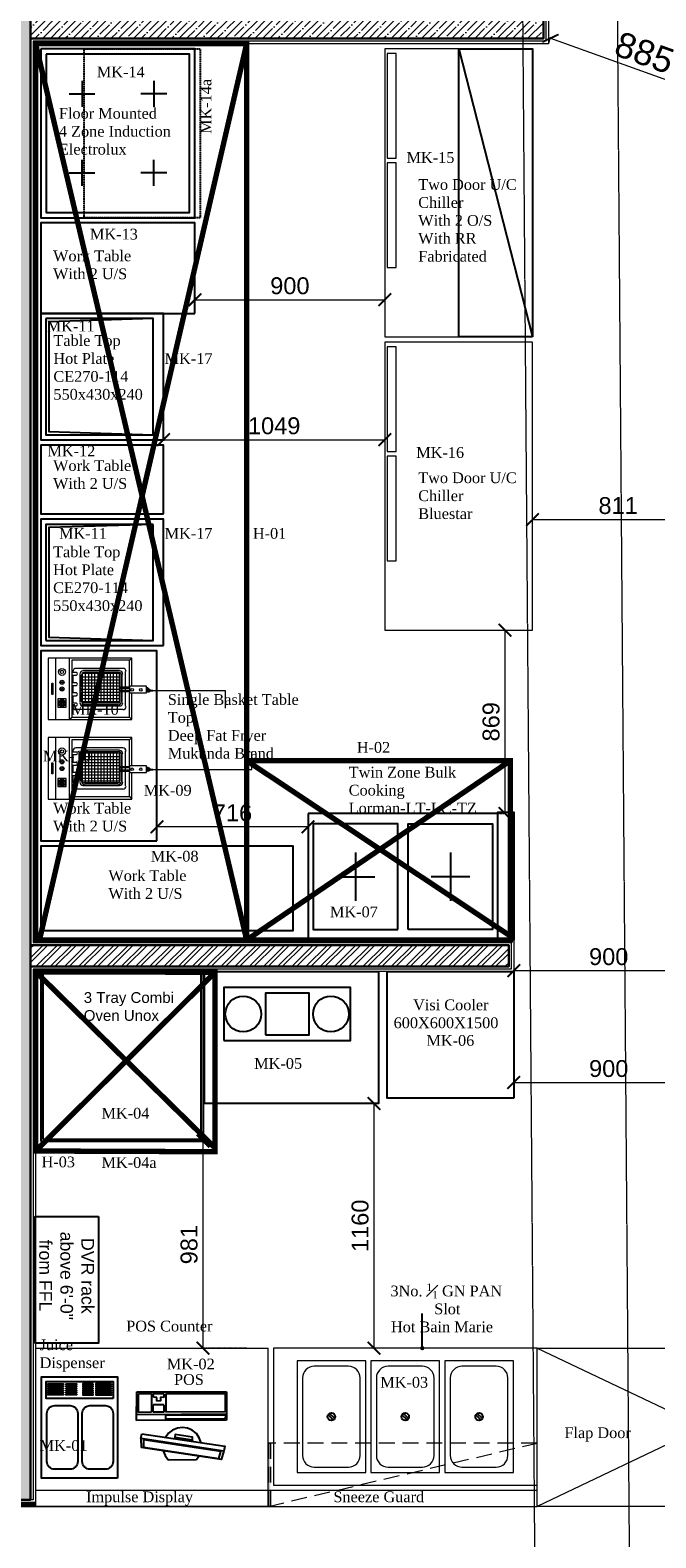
# Model space of a CAD drawing. Header units: millimetres. Extents: x 508219 to 745096, y 311341 to 352167.
# Tile 11 of 46: x 521477 to 524442, y 339304 to 346451. Entities that reach past the tile are written whole.
import ezdxf

# ---------------------------------------------------------------- set-up
doc = ezdxf.new("R2010")
doc.units = ezdxf.units.MM
doc.header["$PDMODE"] = 34
for name, pattern in [('( Hidden )', [0.375, 0.25, -0.125]), ('ACAD_ISO02W100', [15, 12, -3]), ('DASHED', [0.75, 0.5, -0.25]), ('DASHED2', [0.375, 0.25, -0.125])]:
    doc.linetypes.add(name, pattern=pattern)
doc.layers.get('0').update_dxf_attribs({"color": 252})
for name, color, linetype, lineweight in [('02_EQUIPMENT', 124, 'Continuous', 0), ('02_EQUIPMENT-TEXT', 7, 'Continuous', 0), ('A-Dimension', 42, 'Continuous', 9), ('A-WALL', 12, 'Continuous', 30), ('A-Wall Hatch', 8, 'Continuous', 5), ('A-WORK-COUNTER', 180, 'Continuous', 5), ('CKD Dimensions', 30, 'Continuous', 0), ('CKD Equipments', 5, 'Continuous', 0), ('Equipment Name', 7, 'Continuous', 0), ('PLASTER', 252, 'Continuous', 9), ('TILE', 44, 'Continuous', 0)]:
    doc.layers.add(name, color=color, linetype=linetype, lineweight=lineweight)
doc.layers.add('Beam', color=7, linetype='ACAD_ISO02W100', lineweight=13, true_color=0x3f7f00)
doc.layers.add('EQUIPMENT', color=103, linetype='Continuous')
doc.layers.add('NON VEG HOOD', color=1, linetype='Continuous', true_color=0xff0000)
doc.styles.add('Arial', font='arial.ttf', dxfattribs={"height": 250})
doc.styles.add('CKD_Dimension Text', font='BOOKOSI.TTF')
doc.styles.add('PDF Arial', font='arial.ttf')
doc.styles.get("Standard").update_dxf_attribs({"font": 'arial.ttf'})
doc.styles.add('style12', font='BOOKOSI.TTF')
doc.dimstyles.new('DIM-60', dxfattribs={"dimtxt": 120, "dimasz": 60, "dimexe": 5, "dimexo": 0, "dimgap": 25, "dimtad": 1, "dimdec": 0, "dimzin": 0, "dimdsep": 46, "dimtxsty": 'Standard', "dimblk": 'ARCHTICK', "dimcen": 0.09, "dimclrd": 256, "dimclre": 252, "dimclrt": 256, "dimadec": 0, "dimazin": 0, "dimtfac": 1, "dimtdec": 0, "dimtofl": 0, "dimtmove": 0, "dimatfit": 3, "dimfxl": 0, "dimtolj": 1, "dimtzin": 0, "dimlwd": -1, "dimlwe": 0, "dimarcsym": 0})
doc.dimstyles.new('TFS-Dim', dxfattribs={"dimtxt": 50, "dimasz": 20, "dimexe": 25, "dimexo": 25, "dimgap": 5, "dimtad": 0, "dimdec": 0, "dimzin": 0, "dimdsep": 46, "dimtxsty": 'Standard', "dimcen": 0.09, "dimclrd": 8, "dimclre": 8, "dimadec": 0, "dimazin": 0, "dimtfac": 1, "dimtdec": 0, "dimtofl": 0, "dimtmove": 0, "dimatfit": 3, "dimldrblk": 'DOT', "dimfxl": 0, "dimtolj": 1, "dimtzin": 0, "dimlwd": -1, "dimlwe": -1, "dimarcsym": 0})

# ---------------------------------------------------------------- blocks, each defined once
blk = doc.blocks.new('A$C0B316622')
for points in [[(0, 387.6), (0.2, 234.6)], [(483, 387.6), (0, 387.6)], [(6.4, 379.2), (7.1, 279.4)], [(326.1, 376.7), (6.4, 379.2)], [(326.1, 376.7), (326.6, 277.4)], [(393.7, 377.8), (336.6, 377)], [(336.6, 377), (337.7, 357.3)], [(337.7, 357.3), (355.5, 357.9)], [(355.5, 357.9), (355, 338.3), (374.8, 337.4)], [(374.8, 337.4), (375.1, 357.5)], [(375.1, 357.5), (392.8, 358)], [(392.8, 358), (393.7, 377.8)], [(404.3, 377.6), (403.4, 277.3)], [(473.8, 377.2), (404.3, 377.6)], [(473, 277), (473.8, 377.2)], [(483.9, 232.7), (483, 387.6)], [(483.4, 266.2), (0.2, 268.2)], [(5.7, 261.1), (6.7, 242)], [(5.7, 261.1), (327.1, 259.7)], [(7.1, 279.4), (326.6, 277.4)], [(326.3, 239.9), (327.1, 259.7)], [(336.4, 318), (394, 317.4)], [(336.4, 318), (337.2, 277.2)], [(337.2, 277.2), (394.3, 278)], [(394.3, 278), (394, 317.4)], [(403.4, 277.3), (473, 277)], [(0.2, 234.6), (483.9, 232.7)], [(6.7, 242), (326.3, 239.9)], [(136.7, 113.6), (146, 139.8), (161.8, 162.3), (184.1, 180.7), (208.7, 192.4), (236.1, 195.6), (263.9, 192.6), (290.7, 181.4), (311.8, 165.2), (328.3, 142.2)], [(455.8, 160.9), (9.2, 94.9), (13, 67.2), (460.9, 135.7), (455.8, 160.9)], [(455.8, 160.9), (9.2, 94.9)], [(13, 67.2), (29, 23), (459, 87.2)], [(447, 90.1), (40, 28.2), (30.7, 66.2), (446.7, 129.4), (447, 90.1)], [(278.4, 143.7), (183.3, 128.8), (182.4, 142.8), (275.6, 157), (278.4, 143.7), (279.1, 135)], [(183.3, 128.8), (185.9, 120.8)], [(460.9, 135.7), (459, 87.2)], [(161.1, 23.2), (148, 40.5)], [(314.6, 21.9), (161.1, 23.2)], [(340, 69.7), (330.2, 44.9), (314.6, 21.9)]]:
    blk.add_lwpolyline(points)
blk = doc.blocks.new('A$Cd30db691')
at = {"layer": 'EQUIPMENT'}
for points in [[(360, -480), (0, -480), (0, 0), (360, 0)], [(338.4, -102.4), (21.6, -102.4), (21.6, -21.6), (338.4, -21.6)]]:
    blk.add_lwpolyline(points, close=True, dxfattribs=at)
at = {"layer": 'EQUIPMENT', "color": 252}
for points in [[(28.5, -32.8), (102.8, -32.8), (102.8, -35.5), (28.5, -35.5)], [(28.5, -42.6), (102.8, -42.6), (102.8, -45.3), (28.5, -45.3)], [(28.5, -52.4), (102.8, -52.4), (102.8, -55.1), (28.5, -55.1)], [(28.5, -62.2), (102.8, -62.2), (102.8, -65), (28.5, -65)], [(115.2, -32.8), (164.8, -32.8), (164.8, -35.5), (115.2, -35.5)], [(115.2, -42.6), (164.8, -42.6), (164.8, -45.3), (115.2, -45.3)], [(115.2, -52.4), (164.8, -52.4), (164.8, -55.1), (115.2, -55.1)], [(115.2, -62.2), (164.8, -62.2), (164.8, -65), (115.2, -65)], [(244.8, -32.8), (195.2, -32.8), (195.2, -35.5), (244.8, -35.5)], [(244.8, -42.6), (195.2, -42.6), (195.2, -45.3), (244.8, -45.3)], [(244.8, -52.4), (195.2, -52.4), (195.2, -55.1), (244.8, -55.1)], [(244.8, -62.2), (195.2, -62.2), (195.2, -65), (244.8, -65)], [(331.5, -32.8), (257.2, -32.8), (257.2, -35.5), (331.5, -35.5)], [(331.5, -42.6), (257.2, -42.6), (257.2, -45.3), (331.5, -45.3)], [(331.5, -52.4), (257.2, -52.4), (257.2, -55.1), (331.5, -55.1)], [(331.5, -62.2), (257.2, -62.2), (257.2, -65), (331.5, -65)], [(28.5, -72.1), (102.8, -72.1), (102.8, -74.8), (28.5, -74.8)], [(28.5, -81.9), (102.8, -81.9), (102.8, -84.6), (28.5, -84.6)], [(115.2, -72.1), (164.8, -72.1), (164.8, -74.8), (115.2, -74.8)], [(115.2, -81.9), (164.8, -81.9), (164.8, -84.6), (115.2, -84.6)], [(244.8, -72.1), (195.2, -72.1), (195.2, -74.8), (244.8, -74.8)], [(244.8, -81.9), (195.2, -81.9), (195.2, -84.6), (244.8, -84.6)], [(331.5, -72.1), (257.2, -72.1), (257.2, -74.8), (331.5, -74.8)], [(331.5, -81.9), (257.2, -81.9), (257.2, -84.6), (331.5, -84.6)]]:
    blk.add_lwpolyline(points, close=True, dxfattribs=at)
at = {"layer": 'EQUIPMENT'}
for points in [[(134.6, -437.5), (61.8, -437.5, -0.414214), (25.3, -401), (25.3, -172.3, -0.414214), (61.8, -135.8), (134.6, -135.8, -0.414214), (171.1, -172.3), (171.1, -401, -0.414214)], [(301.9, -437.5), (229.1, -437.5, -0.414214), (192.7, -401), (192.7, -172.3, -0.414214), (229.1, -135.8), (301.9, -135.8, -0.414214), (338.4, -172.3), (338.4, -401, -0.414214)]]:
    blk.add_lwpolyline(points, format="xyb", close=True, dxfattribs=at)
blk = doc.blocks.new('_Dot')
at = {"color": 0, "linetype": 'ByBlock', "lineweight": -2}
blk.add_line((-0.5, 0), (-1, 0), dxfattribs=at)
at = {"color": 0, "linetype": 'ByBlock', "const_width": 0.5}
blk.add_lwpolyline([(-0.25, 0, 1), (0.25, 0, 1)], format="xyb", close=True, dxfattribs=at)
blk = doc.blocks.new('G$C75B2A21B')
at = {"layer": 'EQUIPMENT', "lineweight": 0}
for points in [[(158.3, 79.2), (292, 79.2), (292, 476.7), (0, 476.7), (0, 79.2), (126.6, 79.2)], [(292, 441.5), (0, 441.5)], [(170.6, 460.9), (121.4, 460.9)], [(292, 376.4), (0, 376.4), (12.3, 364.1)], [(158.3, 91.5), (281.4, 91.5), (281.4, 364.1), (12.3, 364.1), (12.3, 91.5), (126.6, 91.5)], [(65.1, 358.8), (63.3, 358.8)], [(79.2, 364.1), (79.2, 341.2)], [(112.6, 358.8), (79.2, 358.8)], [(112.6, 364.1), (112.6, 341.2)], [(128.4, 364.1), (128.4, 341.2)], [(161.8, 358.8), (128.4, 358.8)], [(175.9, 364.1), (175.9, 341.2)], [(211.1, 358.8), (175.9, 358.8)], [(225.1, 364.1), (225.1, 341.2)], [(228.7, 358.8), (225.1, 358.8)], [(49.3, 344.8), (49.3, 123.1)], [(65.1, 311.3), (65.1, 139)], [(72.1, 304.3), (72.1, 144.2)], [(218.1, 300.8), (79.2, 300.8)], [(216.4, 325.4), (80.9, 325.4)], [(131.9, 320.1), (86.2, 320.1)], [(86.2, 314.9), (86.2, 139)], [(100.3, 314.9), (100.3, 139)], [(116.1, 314.9), (116.1, 139)], [(130.2, 314.9), (130.2, 139)], [(131.9, 325.4), (131.9, 314.9)], [(139, 325.4), (139, 314.9)], [(147.8, 320.1), (139, 320.1)], [(144.2, 314.9), (144.2, 139)], [(147.8, 325.4), (147.8, 314.9)], [(154.8, 325.4), (154.8, 314.9)], [(211.1, 320.1), (154.8, 320.1)], [(160.1, 314.9), (160.1, 139)], [(174.1, 314.9), (174.1, 139)], [(188.2, 314.9), (188.2, 139)], [(202.3, 314.9), (202.3, 139)], [(225.1, 144.2), (225.1, 304.3)], [(232.2, 139), (232.2, 311.3)], [(242.7, 123.1), (242.7, 344.8)], [(218.1, 285), (79.2, 285)], [(218.1, 270.9), (79.2, 270.9)], [(218.1, 256.8), (79.2, 256.8)], [(218.1, 241), (79.2, 241)], [(218.1, 226.9), (79.2, 226.9)], [(218.1, 212.8), (79.2, 212.8)], [(218.1, 197), (79.2, 197)], [(218.1, 182.9), (79.2, 182.9)], [(218.1, 168.9), (79.2, 168.9)], [(218.1, 153), (79.2, 153)], [(12.3, 91.5), (0, 79.2)], [(63.3, 109.1), (228.7, 109.1)], [(80.9, 124.9), (131.9, 124.9)], [(86.2, 130.2), (131.9, 130.2)], [(139, 139), (139, 91.5), (131.9, 91.5), (131.9, 139)], [(139, 130.2), (147.8, 130.2)], [(139, 124.9), (147.8, 124.9)], [(154.8, 139), (154.8, 91.5), (147.8, 91.5), (147.8, 139)], [(154.8, 130.2), (211.1, 130.2)], [(154.8, 124.9), (216.4, 124.9)], [(281.4, 91.5), (292, 79.2)], [(133.7, 10.6), (133.7, 7)], [(135.4, 10.6), (135.4, 7)], [(146, 3.5), (139, 3.5)], [(146, 0), (139, 0)], [(149.5, 10.6), (149.5, 7)], [(153, 10.6), (153, 7)]]:
    blk.add_lwpolyline(points, dxfattribs=at)
for points in [[(98.5, 430.9), (59.8, 430.9), (59.8, 390.5), (98.5, 390.5)], [(68.6, 420.4), (72.1, 423.9), (89.7, 402.8), (86.2, 399.3)], [(79.2, 139), (218.1, 139), (218.1, 314.9), (79.2, 314.9)], [(158.3, 91.5), (126.6, 91.5), (126.6, 10.6), (158.3, 10.6)]]:
    blk.add_lwpolyline(points, close=True, dxfattribs=at)
for points in [[(170.3, 459, -0.816435), (170.6, 453.8), (121.4, 453.8, -0.816435), (121.7, 459)], [(65.1, 364.1), (65.1, 341.2, 0.537102), (77.8, 341.3)], [(161.8, 364.1), (161.8, 341.2, 0.537102), (174.6, 341.3)], [(211.1, 364.1), (211.1, 341.2, 0.537102), (223.8, 341.3)]]:
    blk.add_lwpolyline(points, format="xyb", dxfattribs=at)
for centre, radius in [((78.3, 410.7), 16.7), ((78.3, 410.7), 13.2), ((145.1, 410.7), 9.67), ((145.1, 410.7), 4.4), ((176.8, 410.7), 9.67), ((176.8, 410.7), 4.4), ((226, 410.7), 16.7), ((226, 410.7), 7.92), ((141.6, 78.3), 6.16), ((141.6, 37.8), 6.16)]:
    blk.add_circle(centre, radius, dxfattribs=at)
for centre, radius, start, end in [((62.4, 343.9), 15, 90, 180), ((78.3, 410.7), 7.92, 144.96469, 297.48784), ((78.3, 410.7), 7.92, 327.52994, 114.92262), ((227.8, 343.9), 15, 0, 90), ((80, 310.5), 15, 90, 180), ((85.3, 303.4), 15, 90, 180), ((120.5, 345.6), 7.92, 213.51933, 326.48067), ((210.2, 303.4), 15, 0, 90), ((215.5, 310.5), 15, 0, 90), ((85.3, 143.4), 15, 180, 270), ((210.2, 143.4), 15, 270, 360), ((62.4, 122.2), 15, 180, 270), ((80, 138.1), 15, 180, 270), ((215.5, 138.1), 15, 270, 360), ((227.8, 122.2), 15, 270, 360), ((138.1, 6.2), 6.16, 179.99993, 270.00007), ((138.1, 6.2), 2.64, 179.99986, 270.00014), ((145.1, 6.2), 6.16, 269.99993, 0.00007), ((145.1, 6.2), 2.64, 269.99986, 0.00014)]:
    blk.add_arc(centre, radius, start, end, dxfattribs=at)
blk = doc.blocks.new('A$Cb06b734b')
at = {"layer": 'EQUIPMENT', "color": 4}
for p, q in [((-300, 767), (-300, 583)), ((-415, 675), (-185, 675)), ((-300, 133), (-300, 317)), ((-415, 225), (-185, 225))]:
    blk.add_line(p, q, dxfattribs=at)
at = {"layer": 'EQUIPMENT'}
for points in [[(-600, 0), (0, 0), (0, 900), (-600, 900)], [(-50, 475), (-550, 475), (-550, 875), (-50, 875)], [(-50, 425), (-550, 425), (-550, 25), (-50, 25)]]:
    blk.add_lwpolyline(points, close=True, dxfattribs=at)
blk = doc.blocks.new('A$C4885db77')
at = {"layer": 'CKD Equipments'}
for points in [[(0, -700), (1365, -700), (1365, 0), (0, 0)], [(824.6, -10.5), (328.7, -10.5), (328.7, -53), (824.6, -53)], [(1342.7, -10.5), (846.9, -10.5), (846.9, -53), (1342.7, -53)]]:
    blk.add_lwpolyline(points, close=True, dxfattribs=at)
blk = doc.blocks.new('_ArchTick')
at = {"color": 0, "linetype": 'ByBlock', "const_width": 0.15}
blk.add_lwpolyline([(-0.5, -0.5), (0.5, 0.5)], dxfattribs=at)
blk = doc.blocks.new('*D265')
at = {"layer": 'A-Dimension', "color": 252, "linetype": '( Hidden )', "lineweight": 0, "transparency": 16777216}
for p, q in [((522150.5, 341184.3), (522300.9, 341184.3)), ((522504.2, 340203.2), (522290.9, 340203.2))]:
    blk.add_line(p, q, dxfattribs=at)
at = {"layer": 'A-Dimension', "transparency": 16777216}
blk.add_line((522295.9, 340203.2), (522295.9, 341184.3), dxfattribs=at)
at = {"layer": 'DEFPOINTS', "color": 0, "transparency": 16777216}
for p in [(522150.5, 341184.3), (522295.9, 341184.3), (522504.2, 340203.2)]:
    blk.add_point(p, dxfattribs=at)
at = {"layer": 'A-Dimension', "transparency": 16777216, "xscale": 60, "yscale": 60, "zscale": 60}
for p, rotation in [((522295.9, 341184.3), 89.99999999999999), ((522295.9, 340203.2), 270)]:
    blk.add_blockref('_ArchTick', p, dxfattribs=dict(at, rotation=rotation))
at = {"layer": 'A-Dimension', "transparency": 16777216, "insert": (522230, 340693.7), "char_height": 80, "attachment_point": 5, "rotation": 90}
blk.add_mtext('\\A1;981', dxfattribs=at)
blk = doc.blocks.new('*D280')
at = {"layer": 'A-Dimension', "color": 252, "linetype": '( Hidden )', "lineweight": 0, "transparency": 16777216}
for p, q in [((523127.6, 341362.9), (523101.5, 341362.9)), ((523210.1, 340203.2), (523101.5, 340203.2))]:
    blk.add_line(p, q, dxfattribs=at)
at = {"layer": 'A-Dimension', "transparency": 16777216}
blk.add_line((523106.5, 340203.2), (523106.5, 341362.9), dxfattribs=at)
at = {"layer": 'DEFPOINTS', "color": 0, "transparency": 16777216}
for p in [(523106.5, 341362.9), (523127.6, 341362.9), (523210.1, 340203.2)]:
    blk.add_point(p, dxfattribs=at)
at = {"layer": 'A-Dimension', "transparency": 16777216, "xscale": 60, "yscale": 60, "zscale": 60}
for p, rotation in [((523106.5, 341362.9), 89.99999999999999), ((523106.5, 340203.2), 270)]:
    blk.add_blockref('_ArchTick', p, dxfattribs=dict(at, rotation=rotation))
at = {"layer": 'A-Dimension', "transparency": 16777216, "insert": (523040.6, 340783), "char_height": 80, "attachment_point": 5, "rotation": 90}
blk.add_mtext('\\A1;1160', dxfattribs=at)
blk = doc.blocks.new('*D249')
at = {"layer": 'A-Dimension', "color": 252, "linetype": '( Hidden )', "lineweight": 0, "transparency": 16777216}
for p, q in [((523933.3, 346386.5), (523944.4, 346417.2)), ((524765.5, 346086.6), (524776.6, 346117.3))]:
    blk.add_line(p, q, dxfattribs=at)
at = {"layer": 'A-Dimension', "transparency": 16777216}
blk.add_line((523942.7, 346412.5), (524774.9, 346112.6), dxfattribs=at)
at = {"layer": 'DEFPOINTS', "color": 0, "transparency": 16777216}
for p in [(523933.3, 346386.5), (524765.5, 346086.6), (524774.9, 346112.6)]:
    blk.add_point(p, dxfattribs=at)
at = {"layer": 'A-Dimension', "transparency": 16777216, "xscale": 60, "yscale": 60, "zscale": 60}
for p, rotation in [((523942.7, 346412.5), 160.1814313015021), ((524774.9, 346112.6), 340.1814313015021)]:
    blk.add_blockref('_ArchTick', p, dxfattribs=dict(at, rotation=rotation))
at = {"layer": 'A-Dimension', "transparency": 16777216, "insert": (524388, 346343.7), "char_height": 120, "attachment_point": 5, "rotation": 340.18143}
blk.add_mtext('\\A1;885', dxfattribs=at)
blk = doc.blocks.new('*D250')
at = {"layer": 'A-Dimension', "color": 252, "linetype": '( Hidden )', "lineweight": 0, "transparency": 16777216}
for p, q in [((523857.6, 344127.9), (523857.6, 344135.7)), ((524668.5, 344127.9), (524668.5, 344135.7))]:
    blk.add_line(p, q, dxfattribs=at)
at = {"layer": 'A-Dimension', "transparency": 16777216}
blk.add_line((523857.6, 344130.7), (524668.5, 344130.7), dxfattribs=at)
at = {"layer": 'DEFPOINTS', "color": 0, "transparency": 16777216}
for p in [(523857.6, 344127.9), (524668.5, 344130.7), (524668.5, 344127.9)]:
    blk.add_point(p, dxfattribs=at)
at = {"layer": 'A-Dimension', "transparency": 16777216, "xscale": 60, "yscale": 60, "zscale": 60, "rotation": 180}
blk.add_blockref('_ArchTick', (523857.6, 344130.7), dxfattribs=at)
at = {"layer": 'A-Dimension', "transparency": 16777216, "xscale": 60, "yscale": 60, "zscale": 60}
blk.add_blockref('_ArchTick', (524668.5, 344130.7), dxfattribs=at)
at = {"layer": 'A-Dimension', "transparency": 16777216, "insert": (524263.1, 344196.6), "char_height": 80, "attachment_point": 5}
blk.add_mtext('\\A1;811', dxfattribs=at)
blk = doc.blocks.new('*D251')
at = {"layer": 'A-Dimension', "color": 252, "linetype": '( Hidden )', "lineweight": 0, "transparency": 16777216}
for p, q in [((522257.6, 345187.2), (522257.6, 345167.7)), ((523157.6, 345187.2), (523157.6, 345167.7))]:
    blk.add_line(p, q, dxfattribs=at)
at = {"layer": 'A-Dimension', "transparency": 16777216}
blk.add_line((522257.6, 345172.7), (523157.6, 345172.7), dxfattribs=at)
at = {"layer": 'DEFPOINTS', "color": 0, "transparency": 16777216}
for p in [(522257.6, 345187.2), (523157.6, 345187.2), (523157.6, 345172.7)]:
    blk.add_point(p, dxfattribs=at)
at = {"layer": 'A-Dimension', "transparency": 16777216, "xscale": 60, "yscale": 60, "zscale": 60, "rotation": 180}
blk.add_blockref('_ArchTick', (522257.6, 345172.7), dxfattribs=at)
at = {"layer": 'A-Dimension', "transparency": 16777216, "xscale": 60, "yscale": 60, "zscale": 60}
blk.add_blockref('_ArchTick', (523157.6, 345172.7), dxfattribs=at)
at = {"layer": 'A-Dimension', "transparency": 16777216, "insert": (522707.6, 345238.5), "char_height": 80, "attachment_point": 5}
blk.add_mtext('\\A1;900', dxfattribs=at)
blk = doc.blocks.new('*D252')
at = {"layer": 'A-Dimension', "color": 252, "linetype": '( Hidden )', "lineweight": 0, "transparency": 16777216}
for p, q in [((523651.2, 343606.5), (523732.1, 343606.5)), ((523693.5, 342737.9), (523732.1, 342737.9))]:
    blk.add_line(p, q, dxfattribs=at)
at = {"layer": 'A-Dimension', "transparency": 16777216}
blk.add_line((523727.1, 342737.9), (523727.1, 343606.5), dxfattribs=at)
at = {"layer": 'DEFPOINTS', "color": 0, "transparency": 16777216}
for p in [(523651.2, 343606.5), (523727.1, 343606.5), (523693.5, 342737.9)]:
    blk.add_point(p, dxfattribs=at)
at = {"layer": 'A-Dimension', "transparency": 16777216, "xscale": 60, "yscale": 60, "zscale": 60}
for p, rotation in [((523727.1, 343606.5), 89.99999999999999), ((523727.1, 342737.9), 270)]:
    blk.add_blockref('_ArchTick', p, dxfattribs=dict(at, rotation=rotation))
at = {"layer": 'A-Dimension', "transparency": 16777216, "insert": (523661.2, 343172.2), "char_height": 80, "attachment_point": 5, "rotation": 90}
blk.add_mtext('\\A1;869', dxfattribs=at)
blk = doc.blocks.new('*D253')
at = {"layer": 'A-Dimension', "color": 252, "linetype": '( Hidden )', "lineweight": 0, "transparency": 16777216}
for p, q in [((523768.5, 341987.9), (523768.5, 341997.6)), ((524668.5, 341987.9), (524668.5, 341997.6))]:
    blk.add_line(p, q, dxfattribs=at)
at = {"layer": 'A-Dimension', "transparency": 16777216}
blk.add_line((523768.5, 341992.6), (524668.5, 341992.6), dxfattribs=at)
at = {"layer": 'DEFPOINTS', "color": 0, "transparency": 16777216}
for p in [(523768.5, 341987.9), (524668.5, 341992.6), (524668.5, 341987.9)]:
    blk.add_point(p, dxfattribs=at)
at = {"layer": 'A-Dimension', "transparency": 16777216, "xscale": 60, "yscale": 60, "zscale": 60, "rotation": 180}
blk.add_blockref('_ArchTick', (523768.5, 341992.6), dxfattribs=at)
at = {"layer": 'A-Dimension', "transparency": 16777216, "xscale": 60, "yscale": 60, "zscale": 60}
blk.add_blockref('_ArchTick', (524668.5, 341992.6), dxfattribs=at)
at = {"layer": 'A-Dimension', "transparency": 16777216, "insert": (524218.5, 342058.4), "char_height": 80, "attachment_point": 5}
blk.add_mtext('\\A1;900', dxfattribs=at)
blk = doc.blocks.new('*D481')
at = {"layer": 'A-Dimension', "color": 252, "linetype": '( Hidden )', "lineweight": 0, "transparency": 16777216}
for p, q in [((522108.7, 344561.8), (522108.7, 344503.8)), ((523157.6, 344561.8), (523157.6, 344503.8))]:
    blk.add_line(p, q, dxfattribs=at)
at = {"layer": 'A-Dimension', "transparency": 16777216}
blk.add_line((522108.7, 344508.8), (523157.6, 344508.8), dxfattribs=at)
at = {"layer": 'DEFPOINTS', "color": 0, "transparency": 16777216}
for p in [(522108.7, 344561.8), (523157.6, 344561.8), (523157.6, 344508.8)]:
    blk.add_point(p, dxfattribs=at)
at = {"layer": 'A-Dimension', "transparency": 16777216, "xscale": 60, "yscale": 60, "zscale": 60, "rotation": 180}
blk.add_blockref('_ArchTick', (522108.7, 344508.8), dxfattribs=at)
at = {"layer": 'A-Dimension', "transparency": 16777216, "xscale": 60, "yscale": 60, "zscale": 60}
blk.add_blockref('_ArchTick', (523157.6, 344508.8), dxfattribs=at)
at = {"layer": 'A-Dimension', "transparency": 16777216, "insert": (522633.1, 344574.7), "char_height": 80, "attachment_point": 5}
blk.add_mtext('\\A1;1049', dxfattribs=at)
blk = doc.blocks.new('*D482')
at = {"layer": 'A-Dimension', "color": 252, "linetype": '( Hidden )', "lineweight": 0, "transparency": 16777216}
for p, q in [((522077.6, 342666.7), (522077.6, 342679.2)), ((522793.5, 342666.7), (522793.5, 342679.2))]:
    blk.add_line(p, q, dxfattribs=at)
at = {"layer": 'A-Dimension', "transparency": 16777216}
blk.add_line((522793.5, 342674.2), (522077.6, 342674.2), dxfattribs=at)
at = {"layer": 'DEFPOINTS', "color": 0, "transparency": 16777216}
for p in [(522077.6, 342674.2), (522077.6, 342666.7), (522793.5, 342666.7)]:
    blk.add_point(p, dxfattribs=at)
at = {"layer": 'A-Dimension', "transparency": 16777216, "xscale": 60, "yscale": 60, "zscale": 60, "rotation": 180}
blk.add_blockref('_ArchTick', (522077.6, 342674.2), dxfattribs=at)
at = {"layer": 'A-Dimension', "transparency": 16777216, "xscale": 60, "yscale": 60, "zscale": 60}
blk.add_blockref('_ArchTick', (522793.5, 342674.2), dxfattribs=at)
at = {"layer": 'A-Dimension', "transparency": 16777216, "insert": (522435.5, 342740), "char_height": 80, "attachment_point": 5}
blk.add_mtext('\\A1;716', dxfattribs=at)
blk = doc.blocks.new('*D483')
at = {"layer": 'A-Dimension', "color": 252, "linetype": '( Hidden )', "lineweight": 0, "transparency": 16777216}
for p, q in [((523768.5, 341486.2), (523768.5, 341457.2)), ((524668.5, 341486.2), (524668.5, 341457.2))]:
    blk.add_line(p, q, dxfattribs=at)
at = {"layer": 'A-Dimension', "transparency": 16777216}
blk.add_line((523768.5, 341462.2), (524668.5, 341462.2), dxfattribs=at)
at = {"layer": 'DEFPOINTS', "color": 0, "transparency": 16777216}
for p in [(523768.5, 341486.2), (524668.5, 341486.2), (524668.5, 341462.2)]:
    blk.add_point(p, dxfattribs=at)
at = {"layer": 'A-Dimension', "transparency": 16777216, "xscale": 60, "yscale": 60, "zscale": 60, "rotation": 180}
blk.add_blockref('_ArchTick', (523768.5, 341462.2), dxfattribs=at)
at = {"layer": 'A-Dimension', "transparency": 16777216, "xscale": 60, "yscale": 60, "zscale": 60}
blk.add_blockref('_ArchTick', (524668.5, 341462.2), dxfattribs=at)
at = {"layer": 'A-Dimension', "transparency": 16777216, "insert": (524218.5, 341528), "char_height": 80, "attachment_point": 5}
blk.add_mtext('\\A1;900', dxfattribs=at)

msp = doc.modelspace()

# ---------------------------------------------------------------- hatches: boundary and pattern name
at = {"layer": 'A-Wall Hatch', "ltscale": 0.25}
h = msp.add_hatch(dxfattribs=at)
h.set_pattern_fill('ANSI35', color=256, scale=8)
h.set_pattern_definition([(45, (-2916883.187, 194995.827), (-35.9210245, 35.9210245), []), (45, (-2916847.266, 194995.827), (-35.9210245, 35.9210245), [63.5, -12.7, 0, -12.7])])
h.paths.add_polyline_path([(521478.56388, 346534.5221), (521478.56388, 339484.16175), (521378.56405, 339484.16175), (521378.60966, 346533.72378)])
h = msp.add_hatch(dxfattribs=at)
h.set_pattern_fill('ANSI35', color=256, scale=8, angle=-180)
h.set_pattern_definition([(225, (3965421.384, 497631.71), (35.9210245, -35.9210245), []), (225, (3965385.463, 497631.71), (35.9210245, -35.9210245), [63.5, -12.7, 0, -12.7])])
h.paths.add_polyline_path([(521478.56388, 346410.49822), (521478.56388, 346510.49822), (523909.2932, 346510.4977), (523909.2932, 346410.4977)])
h = msp.add_hatch(dxfattribs=at)
h.set_pattern_fill('ANSI32', color=256, scale=5, angle=180)
h.set_pattern_definition([(225, (4042656.37, 489955.36), (33.67596045, -33.67596045), []), (225, (4042633.92, 489955.36), (33.67596045, -33.67596045), [])])
h.paths.add_polyline_path([(521478.56388, 342113.78587), (523744.47782, 342113.92616), (523744.47782, 342011.92616), (521478.56388, 342011.78587)])
at = {"layer": 'EQUIPMENT', "linetype": 'DASHED', "lineweight": 0, "ltscale": 150}
h = msp.add_hatch(dxfattribs=at)
h.set_pattern_fill('ANSI36', color=30, scale=15)
h.set_pattern_definition([(45, (-2528591.0898, 839749.2363), (0.994368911, 3.6460193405), [4.6875, -0.9375, 0, -0.9375])])
h.paths.add_polyline_path([(522615.6749, 339453.15804), (522605.6749, 339453.15804), (522605.6749, 339753.15804), (522615.6749, 339753.15804)])
at = {"layer": 'TILE', "linetype": 'ByBlock', "ltscale": 10, "true_color": 0x9c9ea0}
h = msp.add_hatch(dxfattribs=at)
h.set_pattern_fill('ANSI38', color=253, scale=1.1, angle=90)
h.set_pattern_definition([(135, (513864.6456, 339465.1583), (-2.4695704, -2.4695704), []), (225, (513864.6456, 339465.1583), (-2.4695704, -7.4087113), [8.73125, -5.23875])])
h.paths.add_polyline_path([(521354.56388, 339472.16175), (521354.56388, 339453.15812), (521502.56388, 339453.15812), (521502.56388, 339472.16175)])

# ---------------------------------------------------------------- linework, layer by layer
at = {"layer": '02_EQUIPMENT', "lineweight": 40}
msp.add_line((521502.56388, 345519.13522), (521502.57715, 345519.13524), dxfattribs=at)
at = {"layer": 'A-WALL', "ltscale": 0.25}
msp.add_lwpolyline([(521478.56388, 346534.5221), (521478.56388, 339484.16175), (521378.56405, 339484.16175), (521378.60966, 346533.72378)], close=True, dxfattribs=at)
for points in [[(521478.56388, 346510.49822), (523909.2932, 346510.4977), (523909.2932, 346410.4977), (521478.56388, 346410.49822)], [(521478.56388, 342113.78587), (523744.47782, 342113.92616), (523744.47782, 342011.92616), (521478.56388, 342011.78587)]]:
    msp.add_lwpolyline(points, dxfattribs=at)
at = {"layer": 'A-WORK-COUNTER', "ltscale": 0.25}
for points in [[(521502.56388, 340203.15812), (521502.56388, 339453.15808), (522604.21919, 339453.15808), (522604.21919, 340203.15812)], [(521502.56388, 340203.15812), (522604.21919, 340203.15812)], [(523879.21919, 339528.15804), (522605.6749, 339528.15804), (522605.6749, 339453.15804), (523879.21919, 339453.15804), (523879.21919, 340203.15804)], [(523879.21919, 340203.15804), (524668.45935, 340203.15804), (524668.45935, 339453.15804), (523879.21919, 339453.15804)], [(523879.21919, 340203.15804), (524668.45935, 339828.15804), (523879.21919, 339453.14748)], [(522604.21919, 339528.15812), (521502.56388, 339528.15812)], [(522604.21919, 339453.15812), (521502.56388, 339453.15812)]]:
    msp.add_lwpolyline(points, dxfattribs=at)
at = {"layer": 'Beam', "ltscale": 0.5}
msp.add_lwpolyline([(523908.01844, 333976.02588), (524357.95157, 333986.37299), (524246.74399, 348325.49849), (523796.43284, 348320.15774)], close=True, dxfattribs=at)
at = {"layer": 'CKD Equipments'}
msp.add_lwpolyline([(522629.21919, 339553.15804), (523879.21919, 339553.15804), (523879.21919, 340203.15804), (522629.21919, 340203.15804)], close=True, dxfattribs=at)
at = {"layer": 'EQUIPMENT'}
for p, q in [((523507.56388, 346361.50874), (523857.56388, 344996.50874)), ((522912.76723, 339862.56103), (522888.61284, 339886.68904)), ((522919.82553, 339869.62704), (522895.67115, 339893.75506)), ((523262.76723, 339862.56103), (523238.61284, 339886.68904)), ((523269.82553, 339869.62704), (523245.67115, 339893.75506)), ((523612.76723, 339862.56103), (523588.61284, 339886.68904)), ((523619.82553, 339869.62704), (523595.67115, 339893.75506))]:
    msp.add_line(p, q, dxfattribs=at)
at = {"layer": 'EQUIPMENT', "color": 4}
for p, q in [((521722.56388, 346210.14693), (521722.56388, 346087.87055)), ((522062.56388, 346210.14693), (522062.56388, 346087.87055)), ((521661.42569, 346149.00874), (521783.70207, 346149.00874)), ((522123.70207, 346149.00874), (522001.42569, 346149.00874)), ((521722.56388, 345712.87055), (521722.56388, 345835.14693)), ((522062.56388, 345712.87055), (522062.56388, 345835.14693)), ((521661.42569, 345774.00874), (521783.70207, 345774.00874)), ((522123.70207, 345774.00874), (522001.42569, 345774.00874))]:
    msp.add_line(p, q, dxfattribs=at)
at = {"layer": 'EQUIPMENT', "color": 30, "linetype": 'DASHED', "lineweight": 0, "ltscale": 150}
msp.add_line((522605.6749, 339453.15804), (523879.21919, 339753.14748), dxfattribs=at)
at = {"layer": 'EQUIPMENT'}
for points in [[(521527.56388, 346361.50874), (521527.56388, 345561.50874), (522257.56388, 345561.50874), (522257.56388, 346361.50874)], [(521552.56388, 346336.50874), (521552.56388, 345586.50874), (522232.56388, 345586.50874), (522232.56388, 346336.50874)], [(523857.56388, 344996.50874), (523507.56388, 344996.50874), (523507.56388, 346361.50874), (523857.56388, 346361.50874)], [(522257.56388, 345108.0372), (522257.56388, 345536.50874), (521527.56388, 345536.50874), (521527.56388, 345108.0372)], [(522108.65313, 344508.0372), (522108.65313, 345108.0372), (521527.56388, 345108.0372), (521527.56388, 344508.0372)], [(522108.65313, 344158.0372), (522108.65313, 344483.0372), (521527.56388, 344483.0372), (521527.56388, 344158.0372)], [(522108.65313, 343533.0372), (522108.65313, 344133.0372), (521527.56388, 344133.0372), (521527.56388, 343533.0372)], [(522077.56388, 342608.0372), (522077.56388, 343508.0372), (521527.56388, 343508.0372), (521527.56388, 342608.0372)], [(521527.56388, 342183.16869), (522723.3969, 342183.16869), (522723.3969, 342583.0372), (521527.56388, 342583.0372)], [(521527.56406, 341184.25452), (522297.56406, 341184.25452), (522297.56406, 341987.25452), (521527.56406, 341987.25452)], [(521537.56406, 341194.25452), (522287.56406, 341194.25452), (522287.56406, 341977.25452), (521537.56406, 341977.25452)], [(522394.3969, 341661.95956), (522994.3969, 341661.95956), (522994.3969, 341911.95956), (522394.3969, 341911.95956)], [(522591.3969, 341687.95956), (522798.3969, 341687.95956), (522798.3969, 341885.95956), (522591.3969, 341885.95956)]]:
    msp.add_lwpolyline(points, close=True, dxfattribs=at)
at = {"layer": 'EQUIPMENT', "linetype": '( Hidden )', "ltscale": 5}
msp.add_lwpolyline([(521732.28097, 345561.50874), (521732.28097, 346361.50874), (522282.28097, 346361.50874), (522282.28097, 345561.50874)], close=True, dxfattribs=at)
at = {"layer": 'EQUIPMENT'}
for points in [[(522060.26643, 344533.0372), (522060.26643, 345083.0372), (521550.26643, 345083.0372)], [(521550.26643, 345083.0372), (521550.26643, 344533.0372), (522060.26643, 344533.0372)], [(522060.26643, 345083.0372), (521565.26643, 345068.0372), (521565.26643, 344548.0372), (522060.26643, 344533.0372)], [(522060.26643, 344108.0372), (521550.26643, 344108.0372), (521550.26643, 343558.0372)], [(521550.26643, 343558.0372), (522060.26643, 343558.0372), (522060.26643, 344108.0372)], [(522060.26643, 344108.0372), (521565.26643, 344093.0372), (521565.26643, 343573.0372), (522060.26643, 343558.0372)], [(523768.47525, 341387.93191), (523168.47525, 341387.93191), (523168.47525, 341987.93191), (523768.47525, 341987.93191), (523768.47525, 341387.93191)]]:
    msp.add_lwpolyline(points, dxfattribs=at)
at = {"layer": 'EQUIPMENT', "color": 32}
for points in [[(523768.47782, 342137.78191), (523693.47782, 342137.78191), (523693.47782, 342744.01592), (523768.47782, 342744.01592)], [(522302.56423, 341987.93823), (523127.56423, 341987.93823), (523127.56423, 341362.93823), (522302.56423, 341362.93823)], [(521800.54536, 340827.49551), (521800.54536, 340227.49551), (521500.54536, 340227.49551), (521500.54536, 340827.49551)]]:
    msp.add_lwpolyline(points, close=True, dxfattribs=at)
at = {"layer": 'EQUIPMENT', "lineweight": 0, "ltscale": 50}
for points in [[(522741.7192, 339613.15804), (523066.7192, 339613.15804), (523066.7192, 340143.15804), (522741.7192, 340143.15804)], [(523091.7192, 339613.15804), (523416.7192, 339613.15804), (523416.7192, 340143.15804), (523091.7192, 340143.15804)], [(523441.7192, 339613.15804), (523766.7192, 339613.15804), (523766.7192, 340143.15804), (523441.7192, 340143.15804)]]:
    msp.add_lwpolyline(points, close=True, dxfattribs=at)
for points in [[(522823.04865, 339639.16971), (522985.38975, 339639.16971, 0.4142135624), (523040.70753, 339694.48749), (523040.70753, 340061.82859, 0.4142135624), (522985.38975, 340117.14637), (522823.04865, 340117.14637, 0.4142135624), (522767.73086, 340061.82859), (522767.73086, 339694.48749, 0.4142135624)], [(523173.04865, 339639.16971), (523335.38975, 339639.16971, 0.4142135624), (523390.70753, 339694.48749), (523390.70753, 340061.82859, 0.4142135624), (523335.38975, 340117.14637), (523173.04865, 340117.14637, 0.4142135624), (523117.73086, 340061.82859), (523117.73086, 339694.48749, 0.4142135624)], [(523523.04865, 339639.16971), (523685.38975, 339639.16971, 0.4142135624), (523740.70753, 339694.48749), (523740.70753, 340061.82859, 0.4142135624), (523685.38975, 340117.14637), (523523.04865, 340117.14637, 0.4142135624), (523467.73086, 340061.82859), (523467.73086, 339694.48749, 0.4142135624)]]:
    msp.add_lwpolyline(points, format="xyb", close=True, dxfattribs=at)
at = {"layer": 'EQUIPMENT', "color": 30, "linetype": 'DASHED', "lineweight": 0, "ltscale": 150}
for points in [[(522605.6749, 339453.15804), (523879.21919, 339453.14748), (523879.21919, 339753.14748), (522605.6749, 339753.15804)], [(522615.6749, 339453.15804), (522605.6749, 339453.15804), (522605.6749, 339753.15804), (522615.6749, 339753.15804)]]:
    msp.add_lwpolyline(points, close=True, dxfattribs=at)
at = {"layer": 'EQUIPMENT'}
for centre, radius in [((522486.6469, 341786.95956), 85), ((522902.1469, 341786.95956), 85), ((522904.21919, 339878.15804), 17.78584), ((523254.21919, 339878.15804), 17.78584), ((523604.21919, 339878.15804), 17.78584)]:
    msp.add_circle(centre, radius, dxfattribs=at)
at = {"layer": 'NON VEG HOOD', "linetype": 'DASHED2', "lineweight": 0, "ltscale": 8, "const_width": 25.4}
for points in [[(521502.57856, 342137.79097), (522502.74704, 342137.79599), (522502.72095, 346386.49982), (521502.56002, 346386.4948)], [(523752.75076, 342137.81452), (523752.74575, 342988.00311), (522502.74203, 342987.97702), (522502.74704, 342137.79599)], [(522352.48748, 341134.2532), (522352.48246, 341984.4418), (521502.56193, 341987.79226), (521502.56695, 341137.61123)]]:
    msp.add_lwpolyline(points, close=True, dxfattribs=at)
for points in [[(522502.7356, 342137.79348), (521502.56002, 346386.49415)], [(521521.04741, 342137.79104), (522502.72095, 346386.49982)], [(523752.75069, 342156.28338), (522502.74203, 342987.97702)], [(523752.74825, 342987.99167), (522502.74704, 342137.79599)], [(522352.48741, 341152.72206), (521502.56193, 341987.79226)], [(522352.48497, 341984.43035), (521502.56695, 341137.61123)]]:
    msp.add_lwpolyline(points, dxfattribs=at)
at = {"layer": 'PLASTER'}
for points in [[(521478.56388, 346398.49822), (521478.56388, 346522.49822), (523921.2932, 346522.49796), (523921.2932, 346398.49796), (521490.56388, 346398.49822)], [(521490.56388, 346398.49822), (521490.56388, 342125.78845)], [(521490.56593, 342125.78845), (523756.47782, 342125.92641), (523756.47782, 341999.92641), (521490.56511, 341999.78845)], [(521490.56388, 341999.78845), (521490.56388, 339484.16175), (521378.56405, 339484.16175)]]:
    msp.add_lwpolyline(points, dxfattribs=at)
at = {"layer": 'TILE'}
for points in [[(521478.56388, 346386.49822), (521478.56388, 346534.49822), (523933.2932, 346534.49822), (523933.2932, 346386.49822), (521502.56388, 346386.49822), (521502.56388, 342137.79097), (523768.47782, 342137.78176), (523768.47782, 341987.92667), (521502.54566, 341987.79097)], [(521502.56388, 341987.79097), (521502.56388, 339453.15808), (521354.56388, 339453.15808), (521354.57499, 341171.03662)]]:
    msp.add_lwpolyline(points, dxfattribs=at)
at = {"layer": 'TILE', "color": 251, "linetype": 'ByBlock', "ltscale": 10, "true_color": 0x636466}
msp.add_lwpolyline([(521354.56388, 339472.16175), (521354.56388, 339453.15812), (521502.56388, 339453.15812), (521502.56388, 339472.16175)], close=True, dxfattribs=at)

# ---------------------------------------------------------------- block references
at = {"layer": 'CKD Dimensions', "ltscale": 0.25, "xscale": 1.000369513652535, "yscale": 1.000369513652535, "zscale": 1.000369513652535, "rotation": 90}
for p in [(522038.43782, 343182.30248), (522038.43782, 342805.30248)]:
    msp.add_blockref('G$C75B2A21B', p, dxfattribs=at)
at = {"layer": 'CKD Equipments', "rotation": 90}
for p in [(523157.56388, 344996.50874), (523157.56388, 343606.50874)]:
    msp.add_blockref('A$C4885db77', p, dxfattribs=at)
at = {"layer": 'EQUIPMENT', "rotation": 270}
msp.add_blockref('A$Cb06b734b', (522793.47782, 342137.92667), dxfattribs=at)
at = {"layer": 'EQUIPMENT'}
msp.add_blockref('A$Cd30db691', (521531.09716, 340066.49816), dxfattribs=at)
at = {"layer": 'EQUIPMENT', "color": 8, "xscale": -0.8798375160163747, "yscale": 0.8798375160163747, "zscale": 0.8798375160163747}
msp.add_blockref('A$C0B316622', (522406.77413, 339655.11471), dxfattribs=at)

# ---------------------------------------------------------------- texts
at = {"layer": '02_EQUIPMENT-TEXT', "char_height": 60, "style": 'PDF Arial'}
for s, insert, width, attachment_point, rotation in [('\\pi69.32456;{\\C0;Dual Breading \\P\\pi226.7734;Table}', (520094.43851, 346288.63336), 657.7759891, 1, 0.013480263), ('\\pi-117.10109,l180,t242.89891;3 BOWL SINK', (513563.34079, 345121.22374), 657.7759891, 7, 359.988437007), ('\\pi7.62606;WALL SHELF - PIPE \\P\\pi-177.67408,l180,t182.32592;OVER 3 BOWL SINK', (513498.29047, 344601.99893), 796.9301501, 7, 359.988437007), ('\\pi97.99441,t97.99441;DIRTY DISH\\P\\pi-31.72592,l180,t328.27408;LANDING', (514627.51397, 344901.26766), 657.7759891, 1, 0.013480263), ('\\pi-159.99332,l180,t200.00668;PACK \\P\\pi-178.71774,t181.28226;TABLE', (520112.98379, 344382.30217), 261.6368349, 1, 0.013480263), ('\\pi-177.61269,l180,t182.38731;COMBI\\P\\pi-159.39986,t200.60014;OVEN', (520846.32294, 344199.96581), 267.8169168, 1, 0.013480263), ('\\pi-19.85689;PANASONIC \\P\\pi127.52374;RICE \\P\\pi43.0899;COOKER', (513919.70351, 344009.1963), 444.2152797, 1, 0.013480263), ('\\pi-18.097,l180,t341.903;CO2\\P\\pi-145.52538,t214.47462;CYLINDER', (516936.4706, 343685.11235), 487.557708, 1, 0.013480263), ('\\pi144.07899;Wall \\P\\pi64.80205;mounted\\P\\pi110.92756;LCMS', (519294.94701, 342379.03027), 444.2152797, 1, 0.013480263), ('\\pi-127.04652,l180,t232.95348;FRY DUMP\\P\\pi2.83752,l0,tz;(PASS THRU)\\P\\pi-98.11064,l180,t261.88936;2\'-1"x4\'-5"', (514794.8689, 342156.02518), 533.1102319, 1, 0.013480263), ('\\pi90.85252;BURGER \\P\\pi120.25907;SHOOT', (515570.94986, 342044.4847), 533.1102319, 1, 0.013480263), ('\\pi149.73564;PACK TABLE \\P\\pi17.74382;DRAWER WARMER \\P\\pi257.60058;UNDER', (515409.10897, 341532.64388), 805.5831472, 1, 0.013480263), ('\\pi-148.28799,l180,t211.71201;DVR rack \\P\\pi1.81432,l0,tz;above 6\'-0" \\P\\pi39.5292;from FFL', (521779.76031, 340756.96377), 415.238472, 1, 270.013480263)]:
    msp.add_mtext(s, dxfattribs=dict(at, insert=insert, width=width, attachment_point=attachment_point, rotation=rotation))
at = {"layer": 'Equipment Name', "linetype": 'Continuous', "lineweight": 5, "ltscale": 25, "char_height": 51, "attachment_point": 1, "style": 'CKD_Dimension Text'}
for s, insert, width, rotation in [('MK-14', (521792.80332, 346277.96582), 228.565914, 359.999999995), ('MK-14a', (522284.56379, 345958.50158), 228.565914, 89.999999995), ('MK-15', (523260.38645, 345872.46532), 228.565914, 359.999999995), ('MK-13', (521760.28458, 345509.27083), 228.565914, 359.999999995), ('MK-11', (521555.21239, 345073.29695), 228.565914, 359.999999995), ('MK-17', (522114.00225, 344919.21783), 228.565914, 359.999999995), ('MK-12', (521558.6263, 344481.23837), 228.565914, 359.999999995), ('MK-16', (523306.36947, 344474.07764), 228.565914, 359.999999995), ('MK-11', (521613.58724, 344090.83125), 228.565914, 359.999999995), ('MK-17', (522114.00225, 344090.83125), 228.565914, 359.999999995), ('H-01', (522532.3255, 344090.83125), 170.1444086, 359.999999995), ('MK-10', (521670.0366, 343256.42654), 228.565914, 359.999999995), ('Single Basket Table Top \\PDeep Fat Fryer\\PMukunda Brand', (522129.13185, 343303.25337), 664.2397878, 359.999999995), ('H-02', (523024.71487, 343076.4815), 170.1444086, 359.999999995), ('MK-10', (521537.38662, 343035.41438), 228.565914, 359.999999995), ('Twin Zone Bulk Cooking\\PLorman-LT-LC-TZ', (522986.41569, 342958.65475), 664.2397878, 359.999999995), ('MK-09', (522015.25192, 342872.91573), 228.565914, 359.999999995), ('MK-08', (522048.05455, 342560.44555), 228.565914, 359.999999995), ('MK-07', (522897.65085, 342296.35954), 228.565914, 359.999999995), ('\\A1;\\pi121.50662;Visi Cooler\\P\\pi29.21307;600X600X1500', (523170.02141, 341855.8126), 621.1078592, 359.999999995), ('MK-06', (523354.65383, 341687.17243), 228.565914, 359.999999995), ('MK-05', (522538.49215, 341578.07863), 228.565914, 359.999999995), ('MK-04', (521814.86185, 341342.02177), 228.565914, 359.999999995), ('H-03', (521530.75756, 341111.31745), 170.1444086, 359.999999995), ('MK-04a', (521814.86185, 341108.31094), 231.0669273, 359.999999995), ('\\A1;\\pi21.00938;3No. {\\H0.7x;\\S1#1;} GN PAN\\P\\pi228.28325;Slot\\P\\pi23.53379;Hot Bain Marie', (523163.28385, 340509.85981), 586.7901647, 0.000000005), ('\\A1;POS Counter', (521931.98432, 340333.25128), 621.1078592, 359.999999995), ('Juice \\PDispenser', (521521.76614, 340244.54116), 621.1078592, 359.999999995), ('MK-02', (522124.62093, 340153.3892), 228.565914, 359.999999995), ('POS', (522158.56081, 340080.01625), 621.1078592, 359.999999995), ('MK-03', (523135.92303, 340066.72526), 228.565914, 359.999999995), ('\\A1;\\pi117.45422;Flap Door', (523891.2969, 339827.74387), 586.7901647, 0.000000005), ('MK-01', (521521.76614, 339766.93698), 228.565914, 359.999999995), ('\\A1;\\pi175.80828;Impulse Display', (521565.91537, 339523.85989), 930.8230079, 0.000000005), ('\\A1;\\pi215.43839;Sneeze Guard', (522698.37109, 339523.85981), 930.8230079, 0.000000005)]:
    msp.add_mtext(s, dxfattribs=dict(at, insert=insert, width=width, rotation=rotation))
at = {"layer": 'Equipment Name', "color": 0, "char_height": 51, "attachment_point": 1, "style": 'style12'}
for s, insert, width in [('Floor Mounted\\P4 Zone Induction \\PElectrolux', (521613.03413, 346081.77571), 846.0578955), ('Two Door U/C Chiller\\PWith 2 O/S\\PWith RR\\PFabricated', (523315.83525, 345744.31365), 474.9418524), ('Work Table\\PWith 2 U/S', (521585.52451, 345406.26636), 846.0578955), ('Table Top\\PHot Plate\\PCE270-114\\P550x430x240   ', (521586.95191, 345004.91485), 846.0578955), ('Work Table\\PWith 2 U/S', (521585.52451, 344412.26636), 846.0578955), ('Two Door U/C Chiller\\PBluestar', (523315.83525, 344354.31365), 474.9418524), ('Table Top\\PHot Plate\\PCE270-114\\P550x430x240   ', (521585.52451, 344003.26636), 846.0578955), ('Work Table\\PWith 2 U/S', (521585.52451, 342788.26636), 846.0578955), ('Work Table\\PWith 2 U/S', (521847.52451, 342468.70736), 846.0578955)]:
    msp.add_mtext(s, dxfattribs=dict(at, insert=insert, width=width))
at = {"layer": 'Equipment Name', "insert": (521730.61793, 341890.61903), "char_height": 51, "width": 526.3915705, "attachment_point": 1, "rotation": 359.991866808, "style": 'Arial'}
msp.add_mtext('\\pt306;3 Tray Combi Oven Unox', dxfattribs=at)

# ---------------------------------------------------------------- dimensions: what is measured, and where the dimension line sits
at = {"layer": 'A-Dimension'}
dim = msp.add_aligned_dim(p1=(523933.2932, 346386.49822), p2=(524765.51941, 346086.57364), distance=27.64576, dimstyle='DIM-60', dxfattribs=at)
dim.commit()
dim.dimension.update_dxf_attribs({"geometry": '*D249', "text_midpoint": (524388.0282, 346343.7034)})
for base, p1, p2, picture, middle in [((523157.56388, 345172.6845), (522257.56388, 345187.1764), (523157.56388, 345187.1764), '*D251', (522707.56388, 345238.53034)), ((523157.56388, 344508.81865), (522108.65313, 344561.82334), (523157.56388, 344561.82334), '*D481', (522633.1085, 344574.66449)), ((524668.53745, 344130.70519), (523857.56388, 344127.87143), (524668.53745, 344127.85788), '*D250', (524263.05067, 344196.55103)), ((522077.56388, 342674.16777), (522793.47782, 342666.71688), (522077.56388, 342666.71688), '*D482', (522435.52085, 342740.01361)), ((524668.5017, 341992.55921), (523768.47782, 341987.93191), (524668.5017, 341987.91688), '*D253', (524218.48976, 342058.40505)), ((524668.49332, 341462.15989), (523768.47525, 341486.17251), (524668.49332, 341486.15748), '*D483', (524218.48428, 341528.00573))]:
    dim = msp.add_linear_dim(base=base, p1=p1, p2=p2, dimstyle='DIM-60', override={"dimtxt": 80}, dxfattribs=at)
    dim.commit()
    dim.dimension.update_dxf_attribs({"geometry": picture, "text_midpoint": middle})
for base, p1, p2, picture, middle in [((523727.08847, 343606.50874), (523693.47782, 342737.92667), (523651.19328, 343606.50874), '*D252', (523661.24263, 343172.21771)), ((523106.46569, 341362.93823), (523210.13522, 340203.15804), (523127.56423, 341362.93823), '*D280', (523040.61985, 340783.04813)), ((522295.87187, 341184.25452), (522504.21919, 340203.15804), (522150.46569, 341184.25452), '*D265', (522230.02603, 340693.70628))]:
    dim = msp.add_linear_dim(base=base, p1=p1, p2=p2, angle=90, dimstyle='DIM-60', override={"dimtxt": 80}, dxfattribs=at)
    dim.commit()
    dim.dimension.update_dxf_attribs({"geometry": picture, "text_midpoint": middle})

# ---------------------------------------------------------------- leaders
at = {"layer": 'EQUIPMENT'}
msp.add_leader([(523334.9214, 340203.15804), (523334.9214, 340367.72175)], dimstyle='TFS-Dim', override={"dimgap": 5, "dimtad": 0}, dxfattribs=at)
at = {"layer": 'Equipment Name', "linetype": 'Continuous', "lineweight": 5, "ltscale": 25}
for points in [[(522038.43782, 343320.43272), (522400.46569, 343320.43272), (522400.46569, 343236.60087)], [(522038.43782, 342946.2693), (522527.46569, 342946.2693), (522527.46569, 343030.10115)]]:
    msp.add_leader(points, dimstyle='TFS-Dim', override={"dimgap": 5, "dimtad": 0}, dxfattribs=at)

doc.saveas('drawing.dxf')
